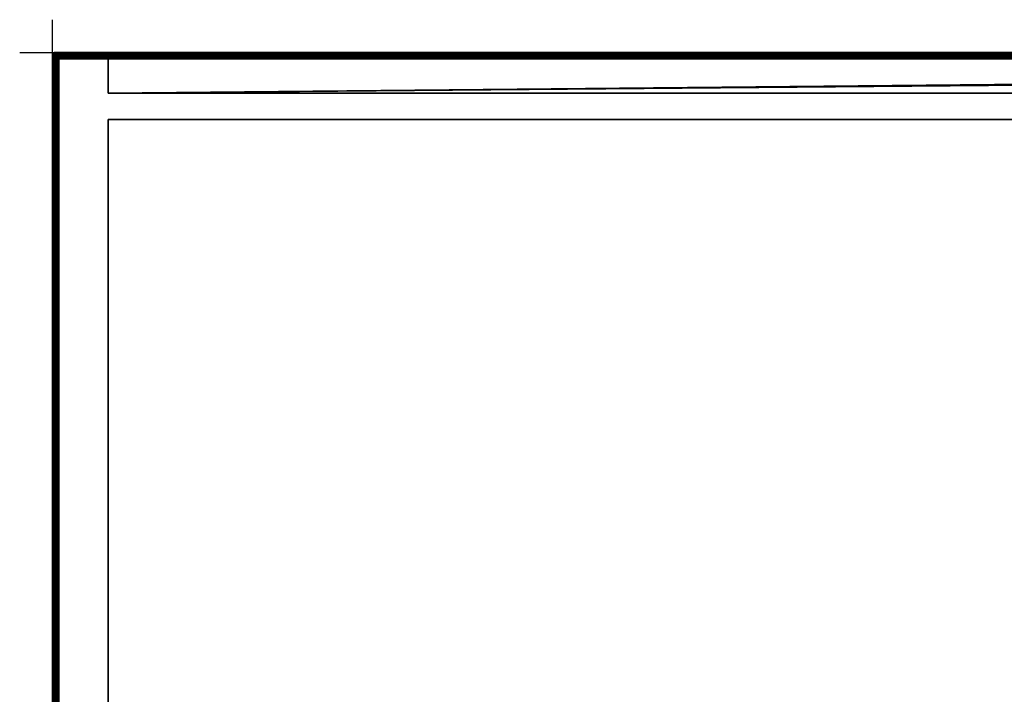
# Model space of a CAD drawing. Header units: millimetres. Extents: x -10 to 1200, y -425 to 10.
# Tile 2 of 6: x -10 to 291, y -196 to 10. Entities that reach past the tile are written whole.
import ezdxf

# ---------------------------------------------------------------- set-up
doc = ezdxf.new("R2010")
doc.units = ezdxf.units.MM
doc.header["$MEASUREMENT"] = 0
for name, color, linetype, lineweight in [('0 Misc', 7, 'Continuous', 35), ('10 Raster Images', 7, 'Continuous', 35), ('5 Hatches', 7, 'Continuous', 35)]:
    doc.layers.add(name, color=color, linetype=linetype, lineweight=lineweight)

msp = doc.modelspace()

# ---------------------------------------------------------------- linework, layer by layer
at = {"layer": '0 Misc', "color": 3, "linetype": 'Continuous', "lineweight": 25}
msp.add_line((0, 0), (0, 10), dxfattribs=at).dxf.unprotected_set("ltscale", 0)
at = {"layer": '0 Misc', "color": 160, "linetype": 'Continuous', "lineweight": 25}
for p, q in [((-10, 0), (0, 0)), ((0, 0, -10), (0, 0)), ((0, -10), (0, 0)), ((1, 0, 724.5), (1199, 0, 724.5)), ((1199, 0, 744.5), (1, 0, 744.5)), ((0, -399, 724.5), (0, -1, 724.5)), ((0, -1, 724.5), (0, -1, 744.5)), ((0, -1, 744.5), (0, -399, 744.5)), ((1, 0, 744.5), (1, 0, 724.5)), ((1, -399, 745.5), (1, -1, 745.5)), ((1, -1, 745.5), (1199, -1, 745.5)), ((1, -2, 723.5), (1, -398, 723.5)), ((1, -2, 1), (1, -2, 723.5)), ((1, -398, 1), (1, -2, 1)), ((16, -1, 723.5), (2, -1, 723.5)), ((2, -1, 723.5), (2, -1, 1)), ((2, -1, 1), (1198, -1, 1)), ((16, -1, 15), (2, -1, 1)), ((16, -1, 15), (2, -1, 723.5)), ((2, -2), (2, -398)), ((1198, -2), (2, -2)), ((1184, -1, 15), (16, -1, 15)), ((16, -1, 15), (16, -1, 723.5)), ((1184, -1, 723.5), (16, -1, 723.5)), ((1198, -1, 1), (16, -1, 15)), ((16.16, -1.01, 723.5), (1184, -1, 723.5)), ((16.45, -1.11, 723.5), (1184, -1, 723.5)), ((16.71, -1.29, 723.5), (1184, -1, 723.5)), ((16.89, -1.55, 723.5), (1184, -1, 723.5)), ((16.99, -1.84, 723.5), (1184, -1, 723.5)), ((17, -2, 723.5), (1184, -1, 723.5)), ((17, -12.5, 723.5), (1184, -1, 723.5)), ((17, -12.5, 723.5), (1183.84, -1.01, 723.5)), ((17, -12.5, 723.5), (1183.55, -1.11, 723.5)), ((17, -12.5, 723.5), (1183.29, -1.29, 723.5)), ((17, -12.5, 723.5), (1183.11, -1.55, 723.5)), ((17, -12.5, 723.5), (1183.01, -1.84, 723.5)), ((17, -12.5, 723.5), (17, -2, 723.5)), ((17, -2, 723.5), (17, -2, 16)), ((17, -12.5, 16), (17, -2, 16)), ((17, -2, 16), (1183, -2, 16)), ((17, -12.5, 723.5), (1183, -2, 723.5)), ((1183, -12.5, 723.5), (17, -12.5, 723.5)), ((17, -12.5, 723.5), (17, -12.5, 16)), ((17, -12.5, 16), (1183, -12.5, 16)), ((17, -345, 16), (17, -20.5, 16)), ((1183, -20.5, 16), (17, -20.5, 16)), ((17, -345, 723.5), (17, -20.5, 723.5)), ((17, -20.5, 16), (17, -20.5, 723.5)), ((17, -20.5, 723.5), (1183, -20.5, 723.5))]:
    msp.add_line(p, q, dxfattribs=at).dxf.unprotected_set("ltscale", 0)
at = {"layer": '0 Misc', "color": 5, "linetype": 'Continuous', "lineweight": 25}
msp.add_line((0, 0), (0, 0, 10), dxfattribs=at).dxf.unprotected_set("ltscale", 0)
at = {"layer": '0 Misc', "color": 12, "linetype": 'Continuous', "lineweight": 25}
msp.add_line((0, 0), (10, 0), dxfattribs=at).dxf.unprotected_set("ltscale", 0)
at = {"layer": '0 Misc', "color": 160, "linetype": 'Continuous', "lineweight": 25, "extrusion": (0, 0, -1)}
msp.add_arc((-1, -1, -744.5), 1, 0, 90, dxfattribs=at).dxf.unprotected_set("ltscale", 0)
at = {"layer": '0 Misc', "color": 160, "linetype": 'Continuous', "lineweight": 25}
for centre, start, end in [((1, -1, 724.5), 90, 180), ((2, -2, 1), 90, 180), ((16, -2, 723.5), 0, 90)]:
    msp.add_arc(centre, 1, start, end, dxfattribs=at).dxf.unprotected_set("ltscale", 0)
at = {"layer": '0 Misc', "color": 160, "linetype": 'Continuous', "lineweight": 25, "extrusion": (-5.68434e-14, -1, 0)}
msp.add_arc((1, 744.5, 1), 1, 90, 180, dxfattribs=at).dxf.unprotected_set("ltscale", 0)
at = {"layer": '0 Misc', "color": 160, "linetype": 'Continuous', "lineweight": 25, "extrusion": (0, -1, 5.68434e-14)}
msp.add_arc((1, 724.5, 1), 1, 180, 270, dxfattribs=at).dxf.unprotected_set("ltscale", 0)
at = {"layer": '0 Misc', "color": 160, "linetype": 'Continuous', "lineweight": 25, "extrusion": (1, 0, 0)}
for centre, start, end in [((-1, 744.5, 1), 0, 90), ((-1, 724.5, 1), 270, 0), ((-2, 1, 2), 270, 0)]:
    msp.add_arc(centre, 1, start, end, dxfattribs=at).dxf.unprotected_set("ltscale", 0)
at = {"layer": '0 Misc', "color": 160, "linetype": 'Continuous', "lineweight": 25, "extrusion": (0.654654, 0.755929, 0)}
msp.add_arc((-1.41, 724.5, -0.1), 1.41, 246.6308, 270, dxfattribs=at).dxf.unprotected_set("ltscale", 0)
at = {"layer": '0 Misc', "color": 160, "linetype": 'Continuous', "lineweight": 25, "extrusion": (0, -1, 0)}
msp.add_arc((2, 1, 2), 1, 180, 270, dxfattribs=at).dxf.unprotected_set("ltscale", 0)
at = {"layer": '0 Misc', "color": 160, "linetype": 'Continuous', "lineweight": 25, "extrusion": (0.654654, 1.71878e-13, -0.755929)}
msp.add_arc((-2, 21.91, -0.86), 1.41, 0, 90, dxfattribs=at).dxf.unprotected_set("ltscale", 0)
at = {"layer": '0 Misc', "color": 7, "lineweight": 25}
for points, invisible_edges in [([(1, 0, 744.5), (1199, 0, 724.5), (1, 0, 724.5)], 1), ([(1, 0, 744.5), (1199, 0, 744.5), (1199, 0, 724.5)], 12), ([(0, -1, 724.5), (0.08, -0.62, 744.5), (0.08, -0.62, 724.5)], 1), ([(0, -1, 724.5), (0, -1, 744.5), (0.08, -0.62, 744.5)], 12), ([(0, -1, 724.5), (0.08, -399, 724.12), (0, -399, 724.5)], 1), ([(0, -1, 724.5), (0.08, -1, 724.12), (0.08, -399, 724.12)], 12), ([(0, -1, 744.5), (0.08, -399, 744.88), (0.08, -1, 744.88)], 1), ([(0, -1, 744.5), (0, -399, 744.5), (0.08, -399, 744.88)], 12), ([(0, -399, 724.5), (0, -1, 744.5), (0, -1, 724.5)], 1), ([(0, -399, 724.5), (0, -399, 744.5), (0, -1, 744.5)], 12), ([(0.19, -0.75, 745.03), (0.11, -0.65, 744.8), (0.03, -0.89, 744.72)], 12), ([(0.11, -1, 724.05), (0.03, -0.89, 724.28), (0.11, -0.65, 724.2)], 12), ([(0.19, -0.75, 745.03), (0.03, -0.89, 744.72), (0.11, -1, 744.95)], 1), ([(0.29, -0.29, 744.5), (0.08, -0.62, 724.5), (0.08, -0.62, 744.5)], 1), ([(0.29, -0.29, 744.5), (0.29, -0.29, 724.5), (0.08, -0.62, 724.5)], 12), ([(0.08, -1, 724.12), (0.29, -399, 723.79), (0.08, -399, 724.12)], 1), ([(0.08, -1, 724.12), (0.29, -1, 723.79), (0.29, -399, 723.79)], 12), ([(0.29, -399, 745.21), (0.08, -1, 744.88), (0.08, -399, 744.88)], 1), ([(0.29, -399, 745.21), (0.29, -1, 745.21), (0.08, -1, 744.88)], 12), ([(0.09, -0.58, 744.55), (0.25, -0.43, 744.84), (0.22, -0.38, 744.59)], 1), ([(0.11, -0.65, 724.2), (0.09, -0.58, 724.45), (0.22, -0.38, 724.41)], 12), ([(0.09, -0.58, 744.55), (0.11, -0.65, 744.8), (0.25, -0.43, 744.84)], 12), ([(0.11, -0.65, 724.2), (0.22, -0.38, 724.41), (0.25, -0.43, 724.16)], 1), ([(0.25, -0.43, 744.84), (0.11, -0.65, 744.8), (0.19, -0.75, 745.03)], 12), ([(0.33, -0.52, 723.93), (0.11, -0.65, 724.2), (0.25, -0.43, 724.16)], 1), ([(0.33, -0.52, 723.93), (0.19, -0.75, 723.97), (0.11, -0.65, 724.2)], 12), ([(0.11, -1, 724.05), (0.11, -0.65, 724.2), (0.19, -0.75, 723.97)], 1), ([(0.25, -0.43, 744.84), (0.19, -0.75, 745.03), (0.33, -0.52, 745.07)], 1), ([(0.19, -0.75, 745.03), (0.46, -0.65, 745.26), (0.33, -0.52, 745.07)], 1), ([(0.33, -0.52, 723.93), (0.32, -0.87, 723.78), (0.19, -0.75, 723.97)], 1), ([(0.19, -0.75, 745.03), (0.32, -0.87, 745.22), (0.46, -0.65, 745.26)], 12), ([(0.22, -0.38, 744.59), (0.43, -0.25, 744.84), (0.38, -0.22, 744.59)], 1), ([(0.25, -0.43, 724.16), (0.22, -0.38, 724.41), (0.38, -0.22, 724.41)], 12), ([(0.22, -0.38, 744.59), (0.25, -0.43, 744.84), (0.43, -0.25, 744.84)], 12), ([(0.25, -0.43, 724.16), (0.38, -0.22, 724.41), (0.43, -0.25, 724.16)], 1), ([(0.43, -0.25, 744.84), (0.25, -0.43, 744.84), (0.33, -0.52, 745.07)], 12), ([(0.43, -0.25, 724.16), (0.33, -0.52, 723.93), (0.25, -0.43, 724.16)], 1), ([(0.62, -0.08, 744.5), (0.29, -0.29, 724.5), (0.29, -0.29, 744.5)], 1), ([(0.62, -0.08, 744.5), (0.62, -0.08, 724.5), (0.29, -0.29, 724.5)], 12), ([(0.29, -1, 723.79), (0.62, -399, 723.58), (0.29, -399, 723.79)], 1), ([(0.29, -1, 723.79), (0.62, -1, 723.58), (0.62, -399, 723.58)], 12), ([(0.62, -399, 745.42), (0.29, -1, 745.21), (0.29, -399, 745.21)], 1), ([(0.62, -399, 745.42), (0.62, -1, 745.42), (0.29, -1, 745.21)], 12), ([(0.33, -0.52, 723.93), (0.46, -0.65, 723.74), (0.32, -0.87, 723.78)], 12), ([(0.63, -0.79, 745.4), (0.46, -0.65, 745.26), (0.32, -0.87, 745.22)], 12), ([(0.46, -0.65, 723.74), (0.5, -0.99, 723.63), (0.32, -0.87, 723.78)], 1), ([(0.63, -0.79, 745.4), (0.32, -0.87, 745.22), (0.5, -0.99, 745.37)], 1), ([(0.43, -0.25, 744.84), (0.33, -0.52, 745.07), (0.52, -0.33, 745.07)], 1), ([(0.43, -0.25, 724.16), (0.52, -0.33, 723.93), (0.33, -0.52, 723.93)], 12), ([(0.46, -0.65, 745.26), (0.52, -0.33, 745.07), (0.33, -0.52, 745.07)], 1), ([(0.52, -0.33, 723.93), (0.46, -0.65, 723.74), (0.33, -0.52, 723.93)], 1), ([(0.38, -0.22, 744.59), (0.65, -0.11, 744.8), (0.58, -0.09, 744.55)], 1), ([(0.43, -0.25, 724.16), (0.38, -0.22, 724.41), (0.58, -0.09, 724.45)], 12), ([(0.38, -0.22, 744.59), (0.43, -0.25, 744.84), (0.65, -0.11, 744.8)], 12), ([(0.43, -0.25, 724.16), (0.58, -0.09, 724.45), (0.65, -0.11, 724.2)], 1), ([(0.52, -0.33, 745.07), (0.65, -0.11, 744.8), (0.43, -0.25, 744.84)], 1), ([(0.65, -0.11, 724.2), (0.52, -0.33, 723.93), (0.43, -0.25, 724.16)], 1), ([(0.46, -0.65, 745.26), (0.65, -0.46, 745.26), (0.52, -0.33, 745.07)], 12), ([(0.52, -0.33, 723.93), (0.65, -0.46, 723.74), (0.46, -0.65, 723.74)], 12), ([(0.63, -0.79, 745.4), (0.65, -0.46, 745.26), (0.46, -0.65, 745.26)], 1), ([(0.65, -0.46, 723.74), (0.63, -0.79, 723.6), (0.46, -0.65, 723.74)], 1), ([(0.46, -0.65, 723.74), (0.63, -0.79, 723.6), (0.5, -0.99, 723.63)], 12), ([(0.52, -0.33, 745.07), (0.75, -0.19, 745.03), (0.65, -0.11, 744.8)], 12), ([(0.65, -0.11, 724.2), (0.75, -0.19, 723.97), (0.52, -0.33, 723.93)], 12), ([(0.87, -0.32, 745.22), (0.75, -0.19, 745.03), (0.52, -0.33, 745.07)], 12), ([(0.65, -0.46, 723.74), (0.52, -0.33, 723.93), (0.75, -0.19, 723.97)], 12), ([(0.87, -0.32, 745.22), (0.52, -0.33, 745.07), (0.65, -0.46, 745.26)], 1), ([(1, 0, 744.5), (0.62, -0.08, 724.5), (0.62, -0.08, 744.5)], 1), ([(1, 0, 744.5), (1, 0, 724.5), (0.62, -0.08, 724.5)], 12), ([(0.62, -399, 723.58), (0.62, -1, 723.58), (1, -2, 723.5)], 1), ([(1, -399, 745.5), (0.62, -1, 745.42), (0.62, -399, 745.42)], 1), ([(1, -399, 745.5), (1, -1, 745.5), (0.62, -1, 745.42)], 12), ([(0.62, -399, 723.58), (1, -2, 723.5), (1, -398, 723.5)], 1), ([(0.63, -0.79, 745.4), (0.79, -0.63, 745.4), (0.65, -0.46, 745.26)], 12), ([(0.65, -0.46, 723.74), (0.79, -0.63, 723.6), (0.63, -0.79, 723.6)], 12), ([(0.63, -0.79, 745.4), (0.95, -0.82, 745.48), (0.79, -0.63, 745.4)], 1), ([(0.79, -0.63, 723.6), (0.82, -0.95, 723.52), (0.63, -0.79, 723.6)], 1), ([(0.63, -0.79, 745.4), (0.82, -0.95, 745.48), (0.95, -0.82, 745.48)], 12), ([(1, -0.11, 744.95), (0.89, -0.03, 744.72), (0.65, -0.11, 744.8)], 12), ([(0.75, -0.19, 723.97), (0.65, -0.11, 724.2), (0.89, -0.03, 724.28)], 12), ([(1, -0.11, 744.95), (0.65, -0.11, 744.8), (0.75, -0.19, 745.03)], 1), ([(0.65, -0.46, 723.74), (0.75, -0.19, 723.97), (0.87, -0.32, 723.78)], 1), ([(0.99, -0.5, 745.37), (0.87, -0.32, 745.22), (0.65, -0.46, 745.26)], 12), ([(0.79, -0.63, 723.6), (0.65, -0.46, 723.74), (0.87, -0.32, 723.78)], 12), ([(0.99, -0.5, 745.37), (0.65, -0.46, 745.26), (0.79, -0.63, 745.4)], 1), ([(0.75, -0.19, 723.97), (0.89, -0.03, 724.28), (1, -0.11, 724.05)], 1), ([(0.79, -0.63, 723.6), (0.87, -0.32, 723.78), (0.99, -0.5, 723.63)], 1), ([(0.79, -0.63, 723.6), (0.95, -0.82, 723.52), (0.82, -0.95, 723.52)], 12), ([(1199, 0, 724.5), (1, -0.08, 724.12), (1, 0, 724.5)], 1), ([(1199, 0, 724.5), (1199, -0.08, 724.12), (1, -0.08, 724.12)], 12), ([(1199, 0, 744.5), (1, -0.08, 744.88), (1199, -0.08, 744.88)], 1), ([(1199, 0, 744.5), (1, 0, 744.5), (1, -0.08, 744.88)], 12), ([(1199, -0.08, 724.12), (1, -0.29, 723.79), (1, -0.08, 724.12)], 1), ([(1199, -0.08, 724.12), (1199, -0.29, 723.79), (1, -0.29, 723.79)], 12), ([(1, -0.29, 745.21), (1199, -0.08, 744.88), (1, -0.08, 744.88)], 1), ([(1, -0.29, 745.21), (1199, -0.29, 745.21), (1199, -0.08, 744.88)], 12), ([(1199, -0.29, 723.79), (1, -0.62, 723.58), (1, -0.29, 723.79)], 1), ([(1199, -0.29, 723.79), (1199, -0.62, 723.58), (1, -0.62, 723.58)], 12), ([(1, -0.62, 745.42), (1199, -0.29, 745.21), (1, -0.29, 745.21)], 1), ([(1, -0.62, 745.42), (1199, -0.62, 745.42), (1199, -0.29, 745.21)], 12), ([(1199, -0.62, 723.58), (2, -1, 723.5), (1, -0.62, 723.58)], 12), ([(1, -1, 745.5), (1199, -0.62, 745.42), (1, -0.62, 745.42)], 1), ([(1, -1, 745.5), (1199, -1, 745.5), (1199, -0.62, 745.42)], 12), ([(1, -399, 745.5), (1199, -1, 745.5), (1, -1, 745.5)], 1), ([(1, -399, 745.5), (1199, -399, 745.5), (1199, -1, 745.5)], 12), ([(1, -398, 1), (1.08, -2, 0.62), (1.08, -398, 0.62)], 1), ([(1, -398, 1), (1, -2, 1), (1.08, -2, 0.62)], 12), ([(1.11, -1.65, 0.7), (1.11, -2, 0.55), (1.03, -1.89, 0.78)], 1), ([(1.29, -2, 0.29), (1.08, -398, 0.62), (1.08, -2, 0.62)], 1), ([(1.29, -2, 0.29), (1.29, -398, 0.29), (1.08, -398, 0.62)], 12), ([(1.22, -1.38, 0.91), (1.11, -1.65, 0.7), (1.09, -1.58, 0.95)], 1), ([(1.22, -1.38, 0.91), (1.25, -1.43, 0.66), (1.11, -1.65, 0.7)], 12), ([(1.19, -1.75, 0.47), (1.11, -1.65, 0.7), (1.25, -1.43, 0.66)], 12), ([(1.11, -1.65, 0.7), (1.19, -1.75, 0.47), (1.11, -2, 0.55)], 12), ([(1.19, -1.75, 0.47), (1.25, -1.43, 0.66), (1.33, -1.52, 0.43)], 1), ([(1.32, -1.87, 0.28), (1.19, -1.75, 0.47), (1.33, -1.52, 0.43)], 12), ([(1.25, -1.43, 0.66), (1.22, -1.38, 0.91), (1.38, -1.22, 0.91)], 12), ([(1.25, -1.43, 0.66), (1.38, -1.22, 0.91), (1.43, -1.25, 0.66)], 1), ([(1.25, -1.43, 0.66), (1.43, -1.25, 0.66), (1.52, -1.33, 0.43)], 12), ([(1.25, -1.43, 0.66), (1.52, -1.33, 0.43), (1.33, -1.52, 0.43)], 1), ([(1.62, -2, 0.08), (1.29, -398, 0.29), (1.29, -2, 0.29)], 1), ([(1.62, -2, 0.08), (1.62, -398, 0.08), (1.29, -398, 0.29)], 12), ([(1.32, -1.87, 0.28), (1.33, -1.52, 0.43), (1.46, -1.65, 0.24)], 1), ([(1.5, -1.99, 0.13), (1.32, -1.87, 0.28), (1.46, -1.65, 0.24)], 12), ([(1.65, -1.46, 0.24), (1.33, -1.52, 0.43), (1.52, -1.33, 0.43)], 1), ([(1.65, -1.46, 0.24), (1.46, -1.65, 0.24), (1.33, -1.52, 0.43)], 12), ([(1.58, -1.09, 0.95), (1.43, -1.25, 0.66), (1.38, -1.22, 0.91)], 1), ([(1.58, -1.09, 0.95), (1.65, -1.11, 0.7), (1.43, -1.25, 0.66)], 12), ([(1.75, -1.19, 0.47), (1.43, -1.25, 0.66), (1.65, -1.11, 0.7)], 1), ([(1.75, -1.19, 0.47), (1.52, -1.33, 0.43), (1.43, -1.25, 0.66)], 12), ([(1.79, -1.63, 0.1), (1.46, -1.65, 0.24), (1.65, -1.46, 0.24)], 1), ([(1.79, -1.63, 0.1), (1.63, -1.79, 0.1), (1.46, -1.65, 0.24)], 12), ([(1.5, -1.99, 0.13), (1.46, -1.65, 0.24), (1.63, -1.79, 0.1)], 1), ([(1.65, -1.46, 0.24), (1.52, -1.33, 0.43), (1.75, -1.19, 0.47)], 12), ([(2, -2), (1.62, -398, 0.08), (1.62, -2, 0.08)], 1), ([(2, -2), (2, -398), (1.62, -398, 0.08)], 12), ([(1.79, -1.63, 0.1), (1.82, -1.95, 0.02), (1.63, -1.79, 0.1)], 1), ([(1.75, -1.19, 0.47), (1.65, -1.11, 0.7), (1.89, -1.03, 0.78)], 12), ([(1.65, -1.46, 0.24), (1.75, -1.19, 0.47), (1.87, -1.32, 0.28)], 1), ([(1.79, -1.63, 0.1), (1.65, -1.46, 0.24), (1.87, -1.32, 0.28)], 12), ([(1.75, -1.19, 0.47), (1.89, -1.03, 0.78), (2, -1.11, 0.55)], 1), ([(1.79, -1.63, 0.1), (1.87, -1.32, 0.28), (1.99, -1.5, 0.13)], 1), ([(1.79, -1.63, 0.1), (1.95, -1.82, 0.02), (1.82, -1.95, 0.02)], 12), ([(1199, -0.62, 723.58), (16, -1, 723.5), (2, -1, 723.5)], 12), ([(2, -1, 1), (1198, -1.08, 0.62), (2, -1.08, 0.62)], 1), ([(2, -1, 1), (1198, -1, 1), (1198, -1.08, 0.62)], 12), ([(1198, -1.29, 0.29), (2, -1.08, 0.62), (1198, -1.08, 0.62)], 1), ([(1198, -1.29, 0.29), (2, -1.29, 0.29), (2, -1.08, 0.62)], 12), ([(1198, -1.62, 0.08), (2, -1.29, 0.29), (1198, -1.29, 0.29)], 1), ([(1198, -1.62, 0.08), (2, -1.62, 0.08), (2, -1.29, 0.29)], 12), ([(1198, -2), (2, -1.62, 0.08), (1198, -1.62, 0.08)], 1), ([(1198, -2), (2, -2), (2, -1.62, 0.08)], 12), ([(2, -2), (1198, -398), (2, -398)], 1), ([(2, -2), (1198, -2), (1198, -398)], 12), ([(16, -1, 15), (16.38, -1.08, 723.5), (16.38, -1.08, 15.38)], 1), ([(16, -1, 15), (16, -1, 723.5), (16.38, -1.08, 723.5)], 12), ([(1184, -1, 15), (16, -1, 15), (16.38, -1.08, 15.38)], 1), ([(1184, -1, 15), (16.38, -1.08, 15.38), (1183.62, -1.08, 15.38)], 1), ([(16.71, -1.29, 723.5), (16.38, -1.08, 15.38), (16.38, -1.08, 723.5)], 1), ([(16.71, -1.29, 723.5), (16.71, -1.29, 15.71), (16.38, -1.08, 15.38)], 12), ([(1183.62, -1.08, 15.38), (16.38, -1.08, 15.38), (16.71, -1.29, 15.71)], 1), ([(1183.62, -1.08, 15.38), (16.71, -1.29, 15.71), (1183.29, -1.29, 15.71)], 1), ([(1183.29, -1.29, 15.71), (16.71, -1.29, 15.71), (16.83, -1.44, 15.83)], 1), ([(1183.29, -1.29, 15.71), (16.83, -1.44, 15.83), (1183.17, -1.44, 15.83)], 1), ([(1183.17, -1.44, 15.83), (16.83, -1.44, 15.83), (16.92, -1.62, 15.92)], 1), ([(1183.17, -1.44, 15.83), (16.92, -1.62, 15.92), (1183.08, -1.62, 15.92)], 1), ([(1183.08, -1.62, 15.92), (16.92, -1.62, 15.92), (16.98, -1.8, 15.98)], 1), ([(1183.08, -1.62, 15.92), (16.98, -1.8, 15.98), (1183.02, -1.8, 15.98)], 1), ([(17, -2, 16), (1183.02, -1.8, 15.98), (16.98, -1.8, 15.98)], 2), ([(17, -2, 16), (1183, -2, 16), (1183.02, -1.8, 15.98)], 12), ([(17, -2, 723.5), (17, -12.5, 16), (17, -2, 16)], 1), ([(17, -2, 723.5), (17, -12.5, 723.5), (17, -12.5, 16)], 12), ([(17, -2, 16), (1183, -12.5, 16), (1183, -2, 16)], 1), ([(17, -2, 16), (17, -12.5, 16), (1183, -12.5, 16)], 12), ([(1183, -12.5, 16), (17, -12.5, 723.5), (1183, -12.5, 723.5)], 1), ([(1183, -12.5, 16), (17, -12.5, 16), (17, -12.5, 723.5)], 12), ([(1183, -345, 16), (17, -20.5, 16), (17, -345, 16)], 1), ([(1183, -345, 16), (1183, -20.5, 16), (17, -20.5, 16)], 12), ([(17, -345, 16), (17, -20.5, 723.5), (17, -345, 723.5)], 1), ([(17, -345, 16), (17, -20.5, 16), (17, -20.5, 723.5)], 12), ([(1183, -20.5, 723.5), (17, -20.5, 16), (1183, -20.5, 16)], 1), ([(1183, -20.5, 723.5), (17, -20.5, 723.5), (17, -20.5, 16)], 12), ([(17, -345, 723.5), (1183, -20.5, 723.5), (1183, -345, 723.5)], 1), ([(17, -345, 723.5), (17, -20.5, 723.5), (1183, -20.5, 723.5)], 12)]:
    msp.add_3dface(points, dxfattribs=dict(at, invisible_edges=invisible_edges))
for points in [[(0.08, -0.62, 744.5), (0, -1, 744.5), (0.09, -0.58, 744.55)], [(0.09, -0.58, 744.55), (0, -1, 744.5), (0.03, -0.89, 744.72)], [(0.03, -0.89, 724.28), (0, -1, 724.5), (0.08, -0.62, 724.5)], [(0.03, -0.89, 744.72), (0, -1, 744.5), (0.08, -1, 744.88)], [(0.08, -1, 724.12), (0, -1, 724.5), (0.03, -0.89, 724.28)], [(0.09, -0.58, 744.55), (0.03, -0.89, 744.72), (0.11, -0.65, 744.8)], [(0.03, -0.89, 724.28), (0.08, -0.62, 724.5), (0.11, -0.65, 724.2)], [(0.11, -1, 744.95), (0.03, -0.89, 744.72), (0.08, -1, 744.88)], [(0.08, -1, 724.12), (0.03, -0.89, 724.28), (0.11, -1, 724.05)], [(0.08, -0.62, 744.5), (0.22, -0.38, 744.59), (0.29, -0.29, 744.5)], [(0.29, -0.29, 724.5), (0.09, -0.58, 724.45), (0.08, -0.62, 724.5)], [(0.08, -0.62, 744.5), (0.09, -0.58, 744.55), (0.22, -0.38, 744.59)], [(0.09, -0.58, 724.45), (0.11, -0.65, 724.2), (0.08, -0.62, 724.5)], [(0.11, -1, 744.95), (0.08, -1, 744.88), (0.29, -1, 745.21)], [(0.08, -1, 724.12), (0.11, -1, 724.05), (0.29, -1, 723.79)], [(0.29, -0.29, 724.5), (0.22, -0.38, 724.41), (0.09, -0.58, 724.45)], [(0.19, -0.75, 745.03), (0.11, -1, 744.95), (0.29, -1, 745.21)], [(0.11, -1, 724.05), (0.19, -0.75, 723.97), (0.29, -1, 723.79)], [(0.19, -0.75, 745.03), (0.29, -1, 745.21), (0.32, -0.87, 745.22)], [(0.19, -0.75, 723.97), (0.32, -0.87, 723.78), (0.29, -1, 723.79)], [(0.22, -0.38, 744.59), (0.38, -0.22, 744.59), (0.29, -0.29, 744.5)], [(0.38, -0.22, 724.41), (0.22, -0.38, 724.41), (0.29, -0.29, 724.5)], [(0.58, -0.09, 744.55), (0.62, -0.08, 744.5), (0.29, -0.29, 744.5)], [(0.38, -0.22, 724.41), (0.29, -0.29, 724.5), (0.62, -0.08, 724.5)], [(0.38, -0.22, 744.59), (0.58, -0.09, 744.55), (0.29, -0.29, 744.5)], [(0.5, -0.99, 745.37), (0.32, -0.87, 745.22), (0.29, -1, 745.21)], [(0.29, -1, 723.79), (0.32, -0.87, 723.78), (0.5, -0.99, 723.63)], [(0.62, -1, 745.42), (0.5, -0.99, 745.37), (0.29, -1, 745.21)], [(0.29, -1, 723.79), (0.5, -0.99, 723.63), (0.62, -1, 723.58)], [(0.58, -0.09, 724.45), (0.38, -0.22, 724.41), (0.62, -0.08, 724.5)], [(0.62, -1, 745.42), (0.63, -0.79, 745.4), (0.5, -0.99, 745.37)], [(0.63, -0.79, 723.6), (0.62, -1, 723.58), (0.5, -0.99, 723.63)], [(0.65, -0.11, 724.2), (0.58, -0.09, 724.45), (0.89, -0.03, 724.28)], [(0.58, -0.09, 724.45), (0.62, -0.08, 724.5), (0.89, -0.03, 724.28)], [(0.58, -0.09, 744.55), (0.65, -0.11, 744.8), (0.62, -0.08, 744.5)], [(0.62, -0.08, 744.5), (0.89, -0.03, 744.72), (1, 0, 744.5)], [(0.89, -0.03, 724.28), (0.62, -0.08, 724.5), (1, 0, 724.5)], [(0.65, -0.11, 744.8), (0.89, -0.03, 744.72), (0.62, -0.08, 744.5)], [(0.82, -0.95, 745.48), (0.63, -0.79, 745.4), (0.62, -1, 745.42)], [(0.62, -1, 723.58), (0.63, -0.79, 723.6), (0.82, -0.95, 723.52)], [(0.62, -1, 745.42), (1, -1, 745.5), (0.82, -0.95, 745.48)], [(0.82, -0.95, 723.52), (1, -1, 723.5), (0.62, -1, 723.58)], [(1, -1, 723.5), (1, -2, 723.5), (0.62, -1, 723.58)], [(0.75, -0.19, 745.03), (1, -0.29, 745.21), (1, -0.11, 744.95)], [(1, -0.11, 724.05), (1, -0.29, 723.79), (0.75, -0.19, 723.97)], [(1, -0.29, 745.21), (0.75, -0.19, 745.03), (0.87, -0.32, 745.22)], [(0.75, -0.19, 723.97), (1, -0.29, 723.79), (0.87, -0.32, 723.78)], [(0.79, -0.63, 745.4), (1, -0.62, 745.42), (0.99, -0.5, 745.37)], [(0.79, -0.63, 723.6), (0.99, -0.5, 723.63), (1, -0.62, 723.58)], [(0.79, -0.63, 745.4), (0.95, -0.82, 745.48), (1, -0.62, 745.42)], [(0.79, -0.63, 723.6), (1, -0.62, 723.58), (0.95, -0.82, 723.52)], [(0.82, -0.95, 745.48), (1, -1, 745.5), (0.95, -0.82, 745.48)], [(0.82, -0.95, 723.52), (0.95, -0.82, 723.52), (1, -1, 723.5)], [(0.99, -0.5, 745.37), (1, -0.29, 745.21), (0.87, -0.32, 745.22)], [(0.87, -0.32, 723.78), (1, -0.29, 723.79), (0.99, -0.5, 723.63)], [(0.89, -0.03, 744.72), (1, -0.08, 744.88), (1, 0, 744.5)], [(1, -0.08, 724.12), (0.89, -0.03, 724.28), (1, 0, 724.5)], [(1, -0.11, 744.95), (1, -0.08, 744.88), (0.89, -0.03, 744.72)], [(1, -0.08, 724.12), (1, -0.11, 724.05), (0.89, -0.03, 724.28)], [(0.95, -0.82, 745.48), (1, -1, 745.5), (1, -0.62, 745.42)], [(0.95, -0.82, 723.52), (1, -0.62, 723.58), (1, -1, 723.5)], [(1, -0.29, 745.21), (0.99, -0.5, 745.37), (1, -0.62, 745.42)], [(0.99, -0.5, 723.63), (1, -0.29, 723.79), (1, -0.62, 723.58)], [(1, -0.11, 744.95), (1, -0.29, 745.21), (1, -0.08, 744.88)], [(1, -0.08, 724.12), (1, -0.29, 723.79), (1, -0.11, 724.05)], [(1, -0.62, 723.58), (2, -1, 723.5), (1, -1, 723.5)], [(1.08, -1.62, 723.5), (1.02, -1.81, 723.5), (1, -1, 723.5)], [(1, -1, 723.5), (1.02, -1.81, 723.5), (1, -2, 723.5)], [(1.08, -1.62, 723.5), (1, -1, 723.5), (1.15, -1.15, 723.51)], [(1, -1, 723.5), (2, -1, 723.5), (1.81, -1.02, 723.5)], [(1.62, -1.08, 723.5), (1, -1, 723.5), (1.81, -1.02, 723.5)], [(1.62, -1.08, 723.5), (1.15, -1.15, 723.51), (1, -1, 723.5)], [(1.02, -1.81, 723.5), (1.08, -1.62, 1), (1, -2, 1)], [(1.08, -1.62, 1), (1.03, -1.89, 0.78), (1, -2, 1)], [(1, -2, 723.5), (1.02, -1.81, 723.5), (1, -2, 1)], [(1.03, -1.89, 0.78), (1.08, -2, 0.62), (1, -2, 1)], [(1.08, -1.62, 723.5), (1.08, -1.62, 1), (1.02, -1.81, 723.5)], [(1.08, -1.62, 1), (1.11, -1.65, 0.7), (1.03, -1.89, 0.78)], [(1.11, -2, 0.55), (1.08, -2, 0.62), (1.03, -1.89, 0.78)], [(1.17, -1.44, 723.51), (1.08, -1.62, 723.5), (1.15, -1.15, 723.51)], [(1.29, -1.29, 1), (1.08, -1.62, 1), (1.17, -1.44, 723.51)], [(1.09, -1.58, 0.95), (1.08, -1.62, 1), (1.29, -1.29, 1)], [(1.17, -1.44, 723.51), (1.08, -1.62, 1), (1.08, -1.62, 723.5)], [(1.09, -1.58, 0.95), (1.11, -1.65, 0.7), (1.08, -1.62, 1)], [(1.11, -2, 0.55), (1.29, -2, 0.29), (1.08, -2, 0.62)], [(1.22, -1.38, 0.91), (1.09, -1.58, 0.95), (1.29, -1.29, 1)], [(1.19, -1.75, 0.47), (1.29, -2, 0.29), (1.11, -2, 0.55)], [(1.44, -1.17, 723.51), (1.15, -1.15, 723.51), (1.62, -1.08, 723.5)], [(1.29, -1.29, 723.54), (1.17, -1.44, 723.51), (1.15, -1.15, 723.51)], [(1.44, -1.17, 723.51), (1.29, -1.29, 723.54), (1.15, -1.15, 723.51)], [(1.29, -1.29, 1), (1.17, -1.44, 723.51), (1.29, -1.29, 723.54)], [(1.29, -2, 0.29), (1.19, -1.75, 0.47), (1.32, -1.87, 0.28)], [(1.22, -1.38, 0.91), (1.29, -1.29, 1), (1.38, -1.22, 0.91)], [(1.44, -1.17, 723.51), (1.62, -1.08, 1), (1.29, -1.29, 1)], [(1.38, -1.22, 0.91), (1.29, -1.29, 1), (1.62, -1.08, 1)], [(1.29, -1.29, 723.54), (1.44, -1.17, 723.51), (1.29, -1.29, 1)], [(1.5, -1.99, 0.13), (1.29, -2, 0.29), (1.32, -1.87, 0.28)], [(1.29, -2, 0.29), (1.5, -1.99, 0.13), (1.62, -2, 0.08)], [(1.38, -1.22, 0.91), (1.62, -1.08, 1), (1.58, -1.09, 0.95)], [(1.44, -1.17, 723.51), (1.62, -1.08, 723.5), (1.62, -1.08, 1)], [(1.63, -1.79, 0.1), (1.62, -2, 0.08), (1.5, -1.99, 0.13)], [(1.58, -1.09, 0.95), (1.89, -1.03, 0.78), (1.65, -1.11, 0.7)], [(1.89, -1.03, 0.78), (1.58, -1.09, 0.95), (1.62, -1.08, 1)], [(2, -1, 1), (1.62, -1.08, 1), (1.81, -1.02, 723.5)], [(2, -1, 1), (1.89, -1.03, 0.78), (1.62, -1.08, 1)], [(1.62, -1.08, 1), (1.62, -1.08, 723.5), (1.81, -1.02, 723.5)], [(1.63, -1.79, 0.1), (1.82, -1.95, 0.02), (1.62, -2, 0.08)], [(1.82, -1.95, 0.02), (2, -2), (1.62, -2, 0.08)], [(1.75, -1.19, 0.47), (2, -1.11, 0.55), (2, -1.29, 0.29)], [(1.75, -1.19, 0.47), (2, -1.29, 0.29), (1.87, -1.32, 0.28)], [(2, -1.62, 0.08), (1.79, -1.63, 0.1), (1.99, -1.5, 0.13)], [(1.95, -1.82, 0.02), (1.79, -1.63, 0.1), (2, -1.62, 0.08)], [(2, -1, 723.5), (2, -1, 1), (1.81, -1.02, 723.5)], [(1.95, -1.82, 0.02), (2, -2), (1.82, -1.95, 0.02)], [(1.99, -1.5, 0.13), (1.87, -1.32, 0.28), (2, -1.29, 0.29)], [(2, -1, 1), (2, -1.08, 0.62), (1.89, -1.03, 0.78)], [(1.89, -1.03, 0.78), (2, -1.08, 0.62), (2, -1.11, 0.55)], [(2, -1.62, 0.08), (2, -2), (1.95, -1.82, 0.02)], [(2, -1.62, 0.08), (1.99, -1.5, 0.13), (2, -1.29, 0.29)], [(2, -1, 1), (16, -1, 15), (1198, -1, 1)], [(16, -1, 15), (2, -1, 1), (2, -1, 723.5)], [(16, -1, 15), (2, -1, 723.5), (16, -1, 723.5)], [(2, -1.11, 0.55), (2, -1.08, 0.62), (2, -1.29, 0.29)], [(1184, -1, 723.5), (16, -1, 723.5), (1199, -0.62, 723.58)], [(1184, -1, 15), (1198, -1, 1), (16, -1, 15)], [(1184, -1, 723.5), (16.16, -1.01, 723.5), (16, -1, 723.5)], [(16.16, -1.01, 723.5), (1184, -1, 723.5), (16.45, -1.11, 723.5)], [(16.45, -1.11, 723.5), (1184, -1, 723.5), (16.71, -1.29, 723.5)], [(16.71, -1.29, 723.5), (1184, -1, 723.5), (16.89, -1.55, 723.5)], [(16.92, -1.62, 723.5), (16.83, -1.44, 15.83), (16.71, -1.29, 723.5)], [(16.71, -1.29, 723.5), (16.83, -1.44, 15.83), (16.71, -1.29, 15.71)], [(16.92, -1.62, 723.5), (16.92, -1.62, 15.92), (16.83, -1.44, 15.83)], [(16.89, -1.55, 723.5), (1184, -1, 723.5), (16.99, -1.84, 723.5)], [(16.98, -1.8, 15.98), (16.92, -1.62, 15.92), (16.92, -1.62, 723.5)], [(16.98, -1.8, 15.98), (16.92, -1.62, 723.5), (17, -2, 723.5)], [(17, -2, 16), (16.98, -1.8, 15.98), (17, -2, 723.5)], [(16.99, -1.84, 723.5), (1184, -1, 723.5), (17, -2, 723.5)], [(17, -2, 723.5), (1184, -1, 723.5), (17, -12.5, 723.5)], [(17, -12.5, 723.5), (1184, -1, 723.5), (1183.84, -1.01, 723.5)], [(17, -12.5, 723.5), (1183.84, -1.01, 723.5), (1183.55, -1.11, 723.5)], [(17, -12.5, 723.5), (1183.55, -1.11, 723.5), (1183.29, -1.29, 723.5)], [(17, -12.5, 723.5), (1183.29, -1.29, 723.5), (1183.11, -1.55, 723.5)], [(17, -12.5, 723.5), (1183.11, -1.55, 723.5), (1183.01, -1.84, 723.5)], [(17, -12.5, 723.5), (1183.01, -1.84, 723.5), (1183, -2, 723.5)], [(1183, -12.5, 723.5), (17, -12.5, 723.5), (1183, -2, 723.5)]]:
    msp.add_3dface(points, dxfattribs=at)
at = {"layer": '10 Raster Images', "color": 160, "linetype": 'Continuous', "lineweight": 25}
for p, q in [((2, -1, 1), (1198, -1, 1)), ((2, -1, 723.5), (2, -1, 1)), ((16, -1, 723.5), (2, -1, 723.5)), ((16, -1, 15), (16, -1, 723.5)), ((1184, -1, 15), (16, -1, 15)), ((1184, -1, 723.5), (16, -1, 723.5)), ((16, -1, 723.5), (16.16, -1.01, 723.5)), ((16.16, -1.01, 723.5), (16.45, -1.11, 723.5)), ((16.45, -1.11, 723.5), (16.71, -1.29, 723.5)), ((16.71, -1.29, 723.5), (16.89, -1.55, 723.5)), ((16.89, -1.55, 723.5), (16.99, -1.84, 723.5)), ((16.99, -1.84, 723.5), (17, -2, 723.5)), ((17, -2, 723.5), (17, -12.5, 723.5)), ((17, -12.5, 723.5), (1183, -12.5, 723.5))]:
    msp.add_line(p, q, dxfattribs=at).dxf.unprotected_set("ltscale", 0)
at = {"layer": '5 Hatches', "color": 7, "lineweight": 25}
for points, invisible_edges in [([(1, -2, 1), (1, -398, 723.5), (1, -2, 723.5)], 1), ([(1, -2, 1), (1, -398, 1), (1, -398, 723.5)], 12)]:
    msp.add_3dface(points, dxfattribs=dict(at, invisible_edges=invisible_edges))

doc.saveas('drawing.dxf')
